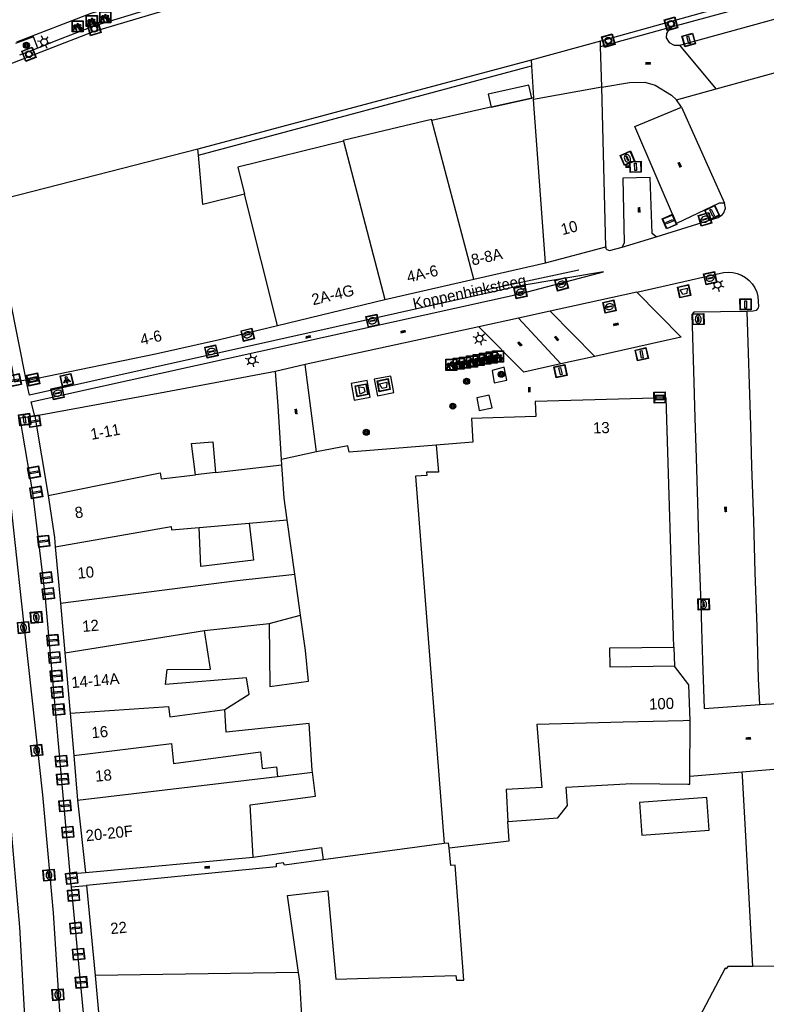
# Model space of a CAD drawing. Header units: metres. Extents: x 93870 to 95789, y 463036 to 464040.
# Tile 93 of 256: x 93909 to 93976, y 463815 to 463903. Entities that reach past the tile are written whole.
import ezdxf
from ezdxf.enums import TextEntityAlignment as Align

# ---------------------------------------------------------------- set-up
doc = ezdxf.new("R2010")
doc.units = ezdxf.units.M
doc.header["$LTSCALE"] = 25.4
for name, color, linetype in [('B_BEBOUWINGSGRENS_0', 1, 'Continuous'), ('B_LUIFEL_1', 200, 'Continuous'), ('B_TUSSENMUUR_0', 7, 'Continuous'), ('G_GRENS_ALGEMEEN_0', 7, 'Continuous'), ('Q_AFVAL_APART_PLAATS_0', 7, 'Continuous'), ('Q_AFVALBAK_0', 7, 'Continuous'), ('Q_BOOM_0', 3, 'Continuous'), ('Q_BRANDKRAAN_0', 5, 'Continuous'), ('Q_FIETSENREK_0', 6, 'Continuous'), ('Q_INSPECTIE_OF_RIOOLPUT_0', 253, 'Continuous'), ('Q_KOLK_0', 254, 'Continuous'), ('Q_LICHTMAST_0', 2, 'Continuous'), ('Q_LICHTPUNT_1', 7, 'Continuous'), ('Q_MEERRING_0', 7, 'Continuous'), ('Q_STRAATNAAMBORD_0', 7, 'Continuous'), ('Q_VERKEERSBORDPAAL_0', 40, 'Continuous'), ('Q_WATERLEIDINGPUT_0', 5, 'Continuous'), ('S_GBKN_SYMBOOL_OV_GROOT_0', 7, 'Continuous'), ('T_HEK_0', 57, 'Continuous'), ('T_MUUR_30CM_0', 10, 'Continuous'), ('V_WEGGRENS_0', 7, 'Continuous'), ('W_WATERGRENS_0', 5, 'Continuous'), ('Z_GBKN_HUISNUMMER_0', 252, 'Continuous'), ('Z_STRAATNAAM_0', 252, 'Continuous')]:
    doc.layers.add(name, color=color, linetype=linetype)
doc.layers.add('Q_PAAL_STEEN_0', color=7, linetype='Continuous', true_color=0xa97373)

# ---------------------------------------------------------------- blocks, each defined once
blk = doc.blocks.new('Q_AFVAL_APART_PLAATS')
for points in [[(-0.5, 0.5), (0.5, 0.5), (0.5, -0.5), (-0.5, -0.5)], [(-0.336, 0.197), (0.331, 0.197), (0.19, -0.251), (-0.196, -0.251)]]:
    blk.add_lwpolyline(points, close=True)
blk.add_lwpolyline([(-0.442, 0.464), (0.438, 0.464, -0.414214), (0.459, 0.442), (0.459, -0.437, -0.414214), (0.438, -0.459), (-0.442, -0.459, -0.414214), (-0.463, -0.437), (-0.463, 0.442, -0.414214), (-0.442, 0.464)], format="xyb")
blk = doc.blocks.new('Q_AFVALBAK')
for points in [[(-0.5, 0.5), (0.5, 0.5), (0.5, -0.5), (-0.5, -0.5)], [(-0.336, 0.197), (0.331, 0.197), (0.19, -0.251), (-0.196, -0.251)]]:
    blk.add_lwpolyline(points, close=True)
blk.add_lwpolyline([(-0.442, 0.464), (0.438, 0.464, -0.414214), (0.459, 0.442), (0.459, -0.437, -0.414214), (0.438, -0.459), (-0.442, -0.459, -0.414214), (-0.463, -0.437), (-0.463, 0.442), (-0.463, 0.444), (-0.463, 0.446), (-0.463, 0.448), (-0.462, 0.45), (-0.461, 0.451), (-0.46, 0.453), (-0.459, 0.455), (-0.458, 0.456), (-0.457, 0.457), (-0.456, 0.459), (-0.454, 0.46), (-0.453, 0.461), (-0.451, 0.462), (-0.449, 0.462), (-0.447, 0.463), (-0.446, 0.463), (-0.444, 0.464), (-0.442, 0.464)], format="xyb")
blk = doc.blocks.new('Q_STRAATNAAMBORD')
for points in [[(-0.5, 0.5), (0.5, 0.5), (0.5, -0.5), (-0.5, -0.5)], [(-0.369, 0.22), (0.358, 0.22), (0.358, -0.214), (-0.369, -0.214)]]:
    blk.add_lwpolyline(points, close=True)
for points in [[(-0.442, 0.464), (0.438, 0.464, -0.414214), (0.459, 0.442), (0.459, -0.437, -0.414214), (0.438, -0.459), (-0.442, -0.459, -0.414214), (-0.463, -0.437), (-0.463, 0.442), (-0.463, 0.444), (-0.463, 0.446), (-0.463, 0.448), (-0.462, 0.45), (-0.461, 0.451), (-0.46, 0.453), (-0.459, 0.455), (-0.458, 0.456), (-0.457, 0.457), (-0.456, 0.459), (-0.454, 0.46), (-0.453, 0.461), (-0.451, 0.462), (-0.449, 0.462), (-0.447, 0.463), (-0.446, 0.463), (-0.444, 0.464), (-0.442, 0.464)], [(-0.287, 0.16), (0.281, 0.16, -0.414214), (0.303, 0.139), (0.303, -0.134, -0.414214), (0.281, -0.156), (-0.287, -0.156, -0.414214), (-0.308, -0.134), (-0.308, 0.139), (-0.308, 0.14), (-0.308, 0.142), (-0.307, 0.144), (-0.307, 0.146), (-0.306, 0.148), (-0.305, 0.149), (-0.304, 0.151), (-0.303, 0.152), (-0.302, 0.154), (-0.3, 0.155), (-0.299, 0.156), (-0.297, 0.157), (-0.296, 0.158), (-0.294, 0.159), (-0.292, 0.159), (-0.29, 0.16), (-0.288, 0.16), (-0.287, 0.16)]]:
    blk.add_lwpolyline(points, format="xyb")
blk = doc.blocks.new('Q_LICHTMAST')
for points in [[(-0.26, 0.15), (-0.52, 0.3)], [(0, 0.3), (0, 0.6)], [(0.26, 0.15), (0.52, 0.3)], [(-0.26, -0.15), (-0.52, -0.3)], [(0, -0.3), (0, -0.6)], [(0.26, -0.15), (0.52, -0.3)]]:
    blk.add_lwpolyline(points)
blk.add_circle((0, 0), 0.3)
blk = doc.blocks.new('Q_VERKEERSBORDPAAL')
for points in [[(-0.5, 0.5), (0.5, 0.5), (0.5, -0.5), (-0.5, -0.5)], [(-0.08, 0.333), (0.071, 0.333), (0.071, -0.329), (-0.08, -0.329)]]:
    blk.add_lwpolyline(points, close=True)
blk.add_lwpolyline([(-0.442, 0.464), (0.438, 0.464, -0.414214), (0.459, 0.442), (0.459, -0.437, -0.414214), (0.438, -0.459), (-0.442, -0.459, -0.414214), (-0.463, -0.437), (-0.463, 0.442), (-0.463, 0.444), (-0.463, 0.446), (-0.463, 0.448), (-0.462, 0.45), (-0.461, 0.451), (-0.46, 0.453), (-0.459, 0.455), (-0.458, 0.456), (-0.457, 0.457), (-0.456, 0.459), (-0.454, 0.46), (-0.453, 0.461), (-0.451, 0.462), (-0.449, 0.462), (-0.447, 0.463), (-0.446, 0.463), (-0.444, 0.464), (-0.442, 0.464)], format="xyb")
blk = doc.blocks.new('Q_PAAL_STEEN')
for points in [[(-0.5, 0.5), (0.5, 0.5), (0.5, -0.5), (-0.5, -0.5)], [(-0.08, 0.333), (0.071, 0.333), (0.071, -0.329), (-0.08, -0.329)]]:
    blk.add_lwpolyline(points, close=True)
blk.add_lwpolyline([(-0.442, 0.464), (0.438, 0.464, -0.414214), (0.459, 0.442), (0.459, -0.437, -0.414214), (0.438, -0.459), (-0.442, -0.459, -0.414214), (-0.463, -0.437), (-0.463, 0.442), (-0.463, 0.444), (-0.463, 0.446), (-0.463, 0.448), (-0.462, 0.45), (-0.461, 0.451), (-0.46, 0.453), (-0.459, 0.455), (-0.458, 0.456), (-0.457, 0.457), (-0.456, 0.459), (-0.454, 0.46), (-0.453, 0.461), (-0.451, 0.462), (-0.449, 0.462), (-0.447, 0.463), (-0.446, 0.463), (-0.444, 0.464), (-0.442, 0.464)], format="xyb")
blk = doc.blocks.new('Q_INSPECTIE_OF_RIOOLPUT')
blk.add_lwpolyline([(-0.5, 0.5), (0.5, 0.5), (0.5, -0.5), (-0.5, -0.5)], close=True)
for points in [[(-0.442, 0.464), (0.438, 0.464, -0.414214), (0.459, 0.442), (0.459, -0.437, -0.414214), (0.438, -0.459), (-0.442, -0.459, -0.414214), (-0.463, -0.437), (-0.463, 0.442), (-0.463, 0.444), (-0.463, 0.446), (-0.463, 0.448), (-0.462, 0.45), (-0.461, 0.451), (-0.46, 0.453), (-0.459, 0.455), (-0.458, 0.456), (-0.457, 0.457), (-0.456, 0.459), (-0.454, 0.46), (-0.453, 0.461), (-0.451, 0.462), (-0.449, 0.462), (-0.447, 0.463), (-0.446, 0.463), (-0.444, 0.464), (-0.442, 0.464)], [(-0.345, 0.105, 0.380426), (-0.276, -0.18)], [(-0.008, 0.266, 0.240218), (-0.345, 0.105)], [(-0.194, 0.045, 0.853344), (-0.194, -0.032)], [(0.331, 0.111, 0.240191), (-0.008, 0.266)], [(0.185, -0.032, 0.849746), (0.185, 0.045)], [(0.267, -0.176, 0.380426), (0.331, 0.111)], [(-0.276, -0.18, 0.148452), (0.012, -0.257)], [(0.012, -0.257, 0.131742), (0.267, -0.176)]]:
    blk.add_lwpolyline(points, format="xyb")
for points in [[(-0.194, 0.045), (0.185, 0.045)], [(0.185, -0.032), (-0.194, -0.032)]]:
    blk.add_lwpolyline(points)
blk = doc.blocks.new('Q_KOLK')
blk.add_lwpolyline([(-0.5, 0.5), (0.5, 0.5), (0.5, -0.5), (-0.5, -0.5)], close=True)
for points in [[(-0.442, 0.464), (0.438, 0.464, -0.414214), (0.459, 0.442), (0.459, -0.437, -0.414214), (0.438, -0.459), (-0.442, -0.459, -0.414214), (-0.463, -0.437), (-0.463, 0.442, -0.414214), (-0.442, 0.464)], [(-0.345, 0.105, 0.380426), (-0.276, -0.18)], [(-0.008, 0.266, 0.240218), (-0.345, 0.105)], [(-0.194, 0.045, 0.853344), (-0.194, -0.032)], [(0.331, 0.111, 0.240191), (-0.008, 0.266)], [(0.185, -0.032, 0.849746), (0.185, 0.045)], [(0.267, -0.176, 0.380426), (0.331, 0.111)], [(-0.276, -0.18, 0.148452), (0.012, -0.257)], [(0.012, -0.257, 0.131742), (0.267, -0.176)]]:
    blk.add_lwpolyline(points, format="xyb")
for points in [[(-0.194, 0.045), (0.185, 0.045)], [(0.185, -0.032), (-0.194, -0.032)]]:
    blk.add_lwpolyline(points)
blk = doc.blocks.new('Q_WATERLEIDINGPUT')
blk.add_lwpolyline([(-0.5, 0.5), (0.5, 0.5), (0.5, -0.5), (-0.5, -0.5)], close=True)
for points in [[(-0.442, 0.464), (0.438, 0.464, -0.414214), (0.459, 0.442), (0.459, -0.437, -0.414214), (0.438, -0.459), (-0.442, -0.459, -0.414214), (-0.463, -0.437), (-0.463, 0.442), (-0.463, 0.444), (-0.463, 0.446), (-0.463, 0.448), (-0.462, 0.45), (-0.461, 0.451), (-0.46, 0.453), (-0.459, 0.455), (-0.458, 0.456), (-0.457, 0.457), (-0.456, 0.459), (-0.454, 0.46), (-0.453, 0.461), (-0.451, 0.462), (-0.449, 0.462), (-0.447, 0.463), (-0.446, 0.463), (-0.444, 0.464), (-0.442, 0.464)], [(-0.345, 0.105, 0.380426), (-0.276, -0.18)], [(-0.008, 0.266, 0.240218), (-0.345, 0.105)], [(-0.194, 0.045, 0.853344), (-0.194, -0.032)], [(0.331, 0.111, 0.240191), (-0.008, 0.266)], [(0.185, -0.032, 0.849746), (0.185, 0.045)], [(0.267, -0.176, 0.380426), (0.331, 0.111)], [(-0.276, -0.18, 0.148452), (0.012, -0.257)], [(0.012, -0.257, 0.131742), (0.267, -0.176)]]:
    blk.add_lwpolyline(points, format="xyb")
for points in [[(-0.194, 0.045), (0.185, 0.045)], [(0.185, -0.032), (-0.194, -0.032)]]:
    blk.add_lwpolyline(points)
blk = doc.blocks.new('Q_BRANDKRAAN')
blk.add_lwpolyline([(-0.5, 0.5), (0.5, 0.5), (0.5, -0.5), (-0.5, -0.5)], close=True)
for points in [[(-0.442, 0.464), (0.438, 0.464, -0.414214), (0.459, 0.442), (0.459, -0.437, -0.414214), (0.438, -0.459), (-0.442, -0.459, -0.414214), (-0.463, -0.437), (-0.463, 0.442), (-0.463, 0.444), (-0.463, 0.446), (-0.463, 0.448), (-0.462, 0.45), (-0.461, 0.451), (-0.46, 0.453), (-0.459, 0.455), (-0.458, 0.456), (-0.457, 0.457), (-0.456, 0.459), (-0.454, 0.46), (-0.453, 0.461), (-0.451, 0.462), (-0.449, 0.462), (-0.447, 0.463), (-0.446, 0.463), (-0.444, 0.464), (-0.442, 0.464)], [(-0.345, 0.105, 0.380426), (-0.276, -0.18)], [(-0.008, 0.266, 0.240218), (-0.345, 0.105)], [(-0.194, 0.045, 0.853344), (-0.194, -0.032)], [(0.331, 0.111, 0.240191), (-0.008, 0.266)], [(0.185, -0.032, 0.849746), (0.185, 0.045)], [(0.267, -0.176, 0.380426), (0.331, 0.111)], [(-0.276, -0.18, 0.148452), (0.012, -0.257)], [(0.012, -0.257, 0.131742), (0.267, -0.176)]]:
    blk.add_lwpolyline(points, format="xyb")
for points in [[(-0.194, 0.045), (0.185, 0.045)], [(0.185, -0.032), (-0.194, -0.032)]]:
    blk.add_lwpolyline(points)
blk = doc.blocks.new('Q_FIETSENREK')
for points in [[(-0.5, 0.5), (0.5, 0.5), (0.5, -0.5), (-0.5, -0.5)], [(-0.063, 0.145), (0.184, 0.054), (0.037, -0.093)]]:
    blk.add_lwpolyline(points, close=True)
for points in [[(-0.442, 0.464), (0.438, 0.464, -0.414214), (0.459, 0.442), (0.459, -0.437, -0.414214), (0.438, -0.459), (-0.442, -0.459, -0.414214), (-0.463, -0.437), (-0.463, 0.442), (-0.463, 0.444), (-0.463, 0.446), (-0.463, 0.448), (-0.462, 0.45), (-0.461, 0.451), (-0.46, 0.453), (-0.459, 0.455), (-0.458, 0.456), (-0.457, 0.457), (-0.456, 0.459), (-0.454, 0.46), (-0.453, 0.461), (-0.451, 0.462), (-0.449, 0.462), (-0.447, 0.463), (-0.446, 0.463), (-0.444, 0.464), (-0.442, 0.464)], [(-0.181, 0.106, 0.847256), (-0.324, -0.144)], [(-0.193, 0.075, 0.842492), (-0.305, -0.118)], [(-0.171, 0.065, 0.053288), (-0.193, 0.075)], [(-0.185, -0.134, 0.502492), (-0.147, 0.044)], [(-0.149, 0.089, 0.06236), (-0.181, 0.106)], [(-0.165, -0.161, 0.494489), (-0.125, 0.068)], [(-0.324, -0.144, 0.089606), (-0.421, -0.348)], [(-0.296, -0.162, 0.110942), (-0.375, -0.348)], [(-0.294, -0.105, 0.006942), (-0.305, -0.118)], [(-0.296, -0.162, 0.02458), (-0.283, -0.168)], [(-0.212, -0.105, 0.381614), (-0.294, -0.105)], [(-0.283, -0.168, 0.148109), (-0.198, -0.173)], [(-0.223, -0.136, 0.533998), (-0.276, -0.136)], [(-0.276, -0.136, 0.009682), (-0.271, -0.138)], [(-0.271, -0.138, 0.120201), (-0.218, -0.144)], [(-0.218, -0.144, 0.003554), (-0.223, -0.136)], [(-0.185, -0.134, 0.017985), (-0.212, -0.105)], [(-0.122, -0.348, 0.075837), (-0.198, -0.173)], [(-0.075, -0.348, 0.094234), (-0.165, -0.161)], [(0.095, -0.16, 0.385208), (0.186, -0.333)], [(0.209, -0.054, 0.224648), (0.108, -0.128)], [(0.126, -0.171, 0.376993), (0.197, -0.303)], [(0.212, -0.086, 0.20829), (0.139, -0.139)], [(0.186, -0.333, 1), (0.287, -0.06)], [(0.197, -0.303, 1), (0.276, -0.09)], [(0.287, -0.06, 0.086253), (0.238, -0.051)], [(0.276, -0.09, 0.079305), (0.241, -0.083)]]:
    blk.add_lwpolyline(points, format="xyb")
for points in [[(-0.171, 0.065), (-0.263, -0.038), (-0.239, -0.059), (-0.147, 0.044)], [(0.081, 0.221), (-0.003, 0.252), (-0.149, 0.089)], [(-0.125, 0.068), (-0.086, 0.111), (0.018, -0.131), (0.095, -0.16)], [(0.238, -0.051), (0.229, 0.053), (0.261, 0.093), (0.302, 0.078), (0.314, 0.11), (0.192, 0.155), (0.18, 0.123), (0.231, 0.104), (0.207, 0.076), (-0.04, 0.167), (0, 0.216), (0.07, 0.191), (0.081, 0.221)], [(0.209, -0.054), (0.199, 0.029), (0.057, -0.108)], [(-0.421, -0.348), (-0.375, -0.348)], [(-0.122, -0.348), (-0.075, -0.348)], [(0.057, -0.108), (0.108, -0.128)], [(0.126, -0.171), (0.253, -0.218), (0.241, -0.083)], [(0.139, -0.139), (0.222, -0.17), (0.212, -0.086)]]:
    blk.add_lwpolyline(points)
blk = doc.blocks.new('Q_MEERRING')
blk.add_lwpolyline([(-0.5, 0.5), (0.5, 0.5), (0.5, -0.5), (-0.5, -0.5)], close=True)
blk.add_lwpolyline([(-0.442, 0.464), (0.438, 0.464, -0.414214), (0.459, 0.442), (0.459, -0.437, -0.414214), (0.438, -0.459), (-0.442, -0.459, -0.414214), (-0.463, -0.437), (-0.463, 0.442), (-0.463, 0.444), (-0.463, 0.446), (-0.463, 0.448), (-0.462, 0.45), (-0.461, 0.451), (-0.46, 0.453), (-0.459, 0.455), (-0.458, 0.456), (-0.457, 0.457), (-0.456, 0.459), (-0.454, 0.46), (-0.453, 0.461), (-0.451, 0.462), (-0.449, 0.462), (-0.447, 0.463), (-0.446, 0.463), (-0.444, 0.464), (-0.442, 0.464)], format="xyb")
for radius in [0.3, 0.3, 0.25, 0.25]:
    blk.add_circle((0, 0), radius)
blk = doc.blocks.new('Q_LICHTPUNT')
for points in [[(-0.5, 0.5), (0.5, 0.5), (0.5, -0.5), (-0.5, -0.5)], [(-0.463, 0.464), (0.459, 0.464), (0.459, -0.459), (-0.463, -0.459)], [(-0.123, 0.08), (-0.077, 0.051), (-0.255, -0.233), (-0.301, -0.204)], [(-0.033, 0.032), (0.021, 0.032), (0.021, -0.303), (-0.033, -0.303)], [(0.075, 0.051), (0.121, 0.079), (0.293, -0.209), (0.247, -0.236)]]:
    blk.add_lwpolyline(points, close=True)
blk.add_circle((-0.002, 0.21), 0.103)
blk = doc.blocks.new('Q_BOOM')
for radius in [0.27, 0.18, 0.09]:
    blk.add_circle((0, 0), radius)
blk = doc.blocks.new('S_GBKN_SYMBOOL_OV_GROOT')
for points in [[(-0.21875, 0.0625), (0.21875, 0.0625)], [(-0.21875, 0), (0.21875, 0)], [(-0.1875, 0.0625), (-0.1875, 0)], [(-0.125, 0.09375), (-0.125, 0.0625)], [(-0.125, 0), (-0.125, -0.0625)], [(-0.0625, 0.0625), (-0.0625, 0)], [(0, 0.09375), (0, 0.0625)], [(0, 0), (0, -0.0625)], [(0.0625, 0.0625), (0.0625, 0)], [(0.125, 0.09375), (0.125, 0.0625)], [(0.125, 0), (0.125, -0.0625)], [(0.1875, 0.0625), (0.1875, 0)], [(-0.21875, -0.0625), (0.21875, -0.0625)], [(-0.1875, -0.0625), (-0.1875, -0.09375)], [(-0.0625, -0.0625), (-0.0625, -0.09375)], [(0.0625, -0.0625), (0.0625, -0.09375)], [(0.1875, -0.0625), (0.1875, -0.09375)]]:
    blk.add_lwpolyline(points)

msp = doc.modelspace()

# ---------------------------------------------------------------- linework, layer by layer
at = {"layer": 'B_BEBOUWINGSGRENS_0'}
for p, q in [((93960.745, 463901.339), (93954.539, 463899.649)), ((93960.758, 463900.87), (93960.745, 463901.339)), ((93960.861, 463897.208), (93960.758, 463900.87)), ((93954.539, 463899.649), (93954.572, 463899.142)), ((93954.572, 463899.142), (93954.739, 463896.273)), ((93961.208, 463882.914), (93960.861, 463897.208)), ((93954.739, 463896.273), (93950.958, 463895.425)), ((93924.753, 463891.121), (93924.703, 463891.683)), ((93955.821, 463881.502), (93961.208, 463882.914)), ((93949.393, 463880.037), (93955.821, 463881.502)), ((93941.425, 463878.211), (93949.393, 463880.037)), ((93931.836, 463875.885), (93941.425, 463878.211)), ((93909.31, 463871.006), (93909.32, 463870.958)), ((93967.312, 463847.086), (93966.609, 463869.394)), ((93910.109, 463867.757), (93911.305, 463860.671)), ((93932.227, 463863.394), (93932.195, 463863.877)), ((93926.269, 463862.714), (93924.502, 463862.513)), ((93933.373, 463853.611), (93932.691, 463858.486)), ((93924.824, 463857.795), (93929.296, 463858.188)), ((93911.942, 463856.053), (93912.415, 463851.016)), ((93933.884, 463849.956), (93933.373, 463853.611)), ((93912.415, 463851.016), (93912.793, 463846.571)), ((93925.285, 463848.576), (93931.08, 463849.2)), ((93912.793, 463846.571), (93913.269, 463841.174)), ((93913.269, 463841.174), (93913.588, 463837.368)), ((93927.248, 463839.457), (93927.13, 463841.49)), ((93968.752, 463835.527), (93968.762, 463840.493)), ((93913.588, 463837.368), (93913.937, 463833.376)), ((93935.24, 463833.75), (93934.956, 463835.872)), ((93913.937, 463833.376), (93914.645, 463826.915)), ((93946.76, 463829.49), (93935.907, 463828.033)), ((93914.645, 463826.915), (93929.65, 463828.279)), ((93914.74, 463825.75), (93915.501, 463817.686)), ((93915.501, 463817.686), (93916.194, 463810.35))]:
    msp.add_line(p, q, dxfattribs=at)
for points in [[(93950.958, 463895.425), (93950.789, 463895.387), (93945.64, 463894.243)], [(93945.64, 463894.243), (93945.606, 463894.319), (93937.724, 463892.459), (93937.744, 463892.378)], [(93937.744, 463892.378), (93928.28, 463890.051), (93928.885, 463887.641)], [(93924.703, 463891.683), (93907.613, 463887.278), (93907.888, 463885.851)], [(93928.885, 463887.641), (93925.151, 463886.703), (93924.753, 463891.121)], [(93907.514, 463879.957), (93907.829, 463878.386), (93909.31, 463871.006)], [(93909.32, 463870.958), (93920.904, 463873.348), (93926.641, 463874.625), (93931.836, 463875.885)], [(93931.667, 463871.755), (93921.819, 463869.897), (93910.109, 463867.757)], [(93932.195, 463863.877), (93931.886, 463868.687), (93931.667, 463871.755)], [(93966.609, 463869.394), (93954.891, 463869.065), (93954.943, 463867.737), (93949.208, 463867.563), (93949.327, 463865.443), (93946.049, 463865.172)], [(93924.502, 463862.513), (93924.138, 463865.31), (93926.052, 463865.452), (93926.269, 463862.714)], [(93946.049, 463865.172), (93946.23, 463862.76), (93945.16, 463862.75), (93945.21, 463862.45), (93944.19, 463862.39), (93946.76, 463829.49)], [(93932.691, 463858.486), (93932.42, 463860.42), (93932.227, 463863.394)], [(93911.305, 463860.671), (93911.86, 463856.9), (93911.942, 463856.053)], [(93929.296, 463858.188), (93929.696, 463854.868), (93924.972, 463854.299), (93924.824, 463857.795)], [(93931.08, 463849.2), (93931.16, 463843.57), (93934.61, 463844.03), (93934.33, 463846.77), (93933.884, 463849.956)], [(93927.13, 463841.49), (93929.29, 463842.88), (93929.06, 463844.32), (93921.8, 463843.74), (93921.94, 463845.08), (93925.84, 463845.11), (93925.285, 463848.576)], [(93967.367, 463845.365), (93961.621, 463845.275), (93961.595, 463847.011), (93967.312, 463847.086)], [(93968.762, 463840.493), (93968.663, 463843.699), (93967.367, 463845.365)], [(93934.956, 463835.872), (93934.93, 463836.07), (93934.67, 463840.229), (93927.248, 463839.457)], [(93952.445, 463831.459), (93956.92, 463831.786), (93957.792, 463832.897), (93957.673, 463834.531), (93963.54, 463834.87), (93968.55, 463834.81), (93968.744, 463834.808), (93968.752, 463835.527)], [(93929.65, 463828.279), (93929.38, 463832.97), (93935.24, 463833.75)], [(93947.19, 463829.11), (93952.57, 463829.75), (93952.445, 463831.459)], [(93933.712, 463817.936), (93932.74, 463824.83), (93936.33, 463825.26), (93937.05, 463817.35), (93947.79, 463817.69), (93947.85, 463817.25), (93948.52, 463817.25), (93947.73, 463827.56), (93947.34, 463827.54), (93947.19, 463829.11)], [(93935.907, 463828.033), (93932.46, 463827.57), (93932.36, 463827.77), (93931.7, 463827.67), (93931.7, 463827.41), (93914.74, 463825.75)], [(93939.08, 463809.53), (93939.12, 463813.26), (93937.7, 463813.29), (93934.05, 463813.53), (93933.82, 463817.17), (93933.712, 463817.936)], [(93974.387, 463818.498), (93972.13, 463818.47), (93972, 463818.28), (93971.91, 463818.34), (93969.03, 463812.9), (93976.77, 463808.84), (93974.89, 463805.27), (93969.084, 463808.325), (93964.506, 463799.692)], [(93991.37, 463817.92), (93978.57, 463818.55), (93974.387, 463818.498)]]:
    msp.add_lwpolyline(points, dxfattribs=at)
at = {"layer": 'B_LUIFEL_1'}
for points in [[(93954.335, 463897.387), (93950.693, 463896.605), (93950.958, 463895.425)], [(93950.958, 463895.425), (93954.59, 463896.24), (93954.335, 463897.387)]]:
    msp.add_lwpolyline(points, dxfattribs=at)
at = {"layer": 'B_TUSSENMUUR_0'}
for p, q in [((93960.861, 463897.208), (93954.749, 463896.11)), ((93954.749, 463896.11), (93954.739, 463896.273)), ((93955.821, 463881.502), (93954.749, 463896.11)), ((93949.393, 463880.037), (93945.64, 463894.243)), ((93937.744, 463892.378), (93941.425, 463878.211)), ((93931.836, 463875.885), (93928.885, 463887.641)), ((93926.269, 463862.714), (93932.227, 463863.394)), ((93929.296, 463858.188), (93932.691, 463858.486)), ((93931.08, 463849.2), (93933.884, 463849.956)), ((93912.793, 463846.571), (93925.285, 463848.576)), ((93931.833, 463835.501), (93934.956, 463835.872)), ((93913.937, 463833.376), (93931.833, 463835.501)), ((93933.712, 463817.936), (93915.501, 463817.686))]:
    msp.add_line(p, q, dxfattribs=at)
for points in [[(93911.305, 463860.671), (93921.337, 463862.69), (93921.421, 463862.161), (93924.502, 463862.513)], [(93911.942, 463856.053), (93922.302, 463857.876), (93922.343, 463857.577), (93924.824, 463857.795)], [(93912.415, 463851.016), (93928.234, 463853.041), (93933.373, 463853.611)], [(93913.269, 463841.174), (93922.066, 463841.774), (93922.197, 463840.83), (93927.13, 463841.49)], [(93968.762, 463840.493), (93968.537, 463840.502), (93968.137, 463840.491), (93962.772, 463840.349), (93955.054, 463840.144), (93955.493, 463834.519), (93952.299, 463834.34), (93952.445, 463831.459)], [(93913.588, 463837.368), (93922.329, 463838.454), (93922.508, 463836.66), (93930.298, 463837.691), (93930.457, 463836.202), (93931.74, 463836.372), (93931.833, 463835.501)], [(93947.19, 463829.11), (93947.132, 463829.54), (93946.76, 463829.49)]]:
    msp.add_lwpolyline(points, dxfattribs=at)
at = {"layer": 'G_GRENS_ALGEMEEN_0'}
for p, q in [((93967.217, 463902.64), (93985.853, 463907.747)), ((93910.365, 463900.704), (93908.739, 463900.091)), ((93924.753, 463891.121), (93954.572, 463899.142)), ((93974.387, 463818.498), (93973.728, 463830.735))]:
    msp.add_line(p, q, dxfattribs=at)
for points in [[(93920.497, 463904.222), (93915.392, 463902.689), (93911.999, 463901.381), (93910.365, 463900.704)], [(93910.365, 463900.704), (93909.998, 463901.742), (93908.371, 463901.128)], [(93973.728, 463830.735), (93973.469, 463835.532), (93973.437, 463835.917)], [(93964.236, 463833.167), (93964.457, 463830.239), (93970.482, 463830.693), (93970.261, 463833.621), (93964.236, 463833.167)]]:
    msp.add_lwpolyline(points, dxfattribs=at)
at = {"layer": 'T_HEK_0'}
for p, q in [((93908.96, 463870.946), (93909.31, 463871.006)), ((93908.769, 463867.583), (93908.981, 463866.341)), ((93913.25, 463826.77), (93914.645, 463826.915)), ((93913.4, 463825.62), (93914.74, 463825.75)), ((93914.7, 463811.858), (93913.4, 463825.62))]:
    msp.add_line(p, q, dxfattribs=at)
for points in [[(93906.55, 463879.76), (93908.303, 463870.833), (93908.96, 463870.946)], [(93908.981, 463866.341), (93909.91, 463860.9), (93911, 463851.8), (93913.25, 463826.77)]]:
    msp.add_lwpolyline(points, dxfattribs=at)
at = {"layer": 'T_MUUR_30CM_0'}
for p, q in [((93935.331, 463864.576), (93932.195, 463863.877)), ((93967.312, 463847.086), (93967.367, 463845.365)), ((93968.752, 463835.527), (93973.437, 463835.917)), ((93929.65, 463828.279), (93935.76, 463829.13))]:
    msp.add_line(p, q, dxfattribs=at)
for points in [[(93946.049, 463865.172), (93938.257, 463864.529), (93938.122, 463865.092), (93935.331, 463864.576)], [(93973.437, 463835.917), (93978.739, 463836.359), (93983.928, 463836.605)]]:
    msp.add_lwpolyline(points, dxfattribs=at)
at = {"layer": 'V_WEGGRENS_0'}
for p, q in [((93967.86, 463900.98), (93986.27, 463906.088)), ((93971.1, 463897.07), (93994.33, 463903.53)), ((93960.758, 463900.87), (93967.217, 463902.64)), ((93971.1, 463897.07), (93967.86, 463900.98)), ((93967.54, 463896.079), (93971.1, 463897.07)), ((93967.983, 463895.429), (93967.54, 463896.079)), ((93967.983, 463895.429), (93971.859, 463886.836)), ((93962.685, 463882.895), (93965.74, 463883.83)), ((93964.006, 463878.86), (93971.749, 463880.612)), ((93964.006, 463878.86), (93956.249, 463877.161)), ((93909.792, 463869.045), (93953.638, 463878.737)), ((93956.249, 463877.161), (93953.398, 463876.536)), ((93960.233, 463873.116), (93956.249, 463877.161)), ((93953.398, 463876.536), (93949.862, 463875.762)), ((93957.189, 463872.439), (93953.398, 463876.536)), ((93949.862, 463875.762), (93934.307, 463872.387)), ((93966.464, 463874.502), (93960.233, 463873.116)), ((93960.233, 463873.116), (93957.189, 463872.439)), ((93934.307, 463872.387), (93931.667, 463871.755)), ((93935.331, 463864.576), (93934.307, 463872.387)), ((93910.109, 463867.757), (93909.792, 463869.045)), ((93907.702, 463862.241), (93908.858, 463851.503)), ((93908.858, 463851.503), (93910.792, 463833.841)), ((93910.792, 463833.841), (93911.742, 463823.299)), ((93935.76, 463829.13), (93935.907, 463828.033)), ((93913.4, 463825.62), (93913.25, 463826.77)), ((93911.742, 463823.299), (93912.589, 463810))]:
    msp.add_line(p, q, dxfattribs=at)
for points in [[(93908.489, 463901.283), (93915.138, 463903.859), (93920.327, 463905.398)], [(93967.217, 463902.64), (93966.856, 463902.374), (93966.655, 463902.038), (93966.611, 463901.653), (93966.899, 463901.23), (93967.351, 463900.987), (93967.86, 463900.98)], [(93960.861, 463897.208), (93963.35, 463897.63), (93964.71, 463897.67), (93965.64, 463897.4), (93967.09, 463896.5), (93967.54, 463896.079)], [(93971.859, 463886.836), (93971.366, 463886.836), (93967.542, 463885.019), (93963.822, 463893.706), (93967.983, 463895.429)], [(93965.74, 463883.83), (93965.36, 463884.114), (93965.192, 463889.144), (93962.749, 463889.087), (93962.86, 463883.275), (93962.685, 463882.895)], [(93971.65, 463885.79), (93971.786, 463885.969), (93971.922, 463886.394), (93971.859, 463886.836)], [(93965.74, 463883.83), (93971.28, 463885.544), (93971.65, 463885.79)], [(93961.208, 463882.914), (93961.223, 463882.786), (93961.305, 463882.687), (93961.537, 463882.584), (93962.685, 463882.895)], [(93953.638, 463878.737), (93961.008, 463880.691), (93953.569, 463879.445), (93909.641, 463869.656)], [(93971.749, 463880.612), (93972.163, 463880.654), (93972.578, 463880.631), (93972.985, 463880.543), (93973.373, 463880.393), (93973.733, 463880.183), (93974.055, 463879.92), (93974.332, 463879.61), (93974.557, 463879.26), (93974.725, 463878.879), (93974.831, 463878.477), (93974.893, 463877.587), (93974.855, 463877.451), (93974.673, 463877.237), (93974.405, 463877.155), (93973.873, 463877.147)], [(93964.006, 463878.86), (93967.968, 463874.837), (93966.464, 463874.502)], [(93973.873, 463877.147), (93969.09, 463877.08), (93968.91, 463876.87), (93969.073, 463871.811), (93969.199, 463867.605), (93969.302, 463864.015), (93969.428, 463860.026), (93969.56, 463855.707), (93969.719, 463850.913), (93969.786, 463848.739), (93969.87, 463845.883), (93969.986, 463842.438), (93970.022, 463841.6), (93975.001, 463841.934)], [(93975.001, 463841.934), (93974.896, 463844.256), (93974.764, 463848.893), (93974.599, 463853.753), (93974.472, 463858.403), (93974.299, 463863.265), (93974.188, 463866.936), (93973.873, 463877.147)], [(93957.189, 463872.439), (93953.873, 463871.701), (93949.862, 463875.762)], [(93951.057, 463871.856), (93951.217, 463870.748), (93952.355, 463870.979), (93952.11, 463872.138), (93951.057, 463871.856)], [(93909.641, 463869.656), (93909.479, 463870.313), (93909.32, 463870.958)], [(93938.693, 463869.198), (93940.137, 463869.471), (93939.858, 463870.945), (93938.416, 463870.673), (93938.693, 463869.198)], [(93940.776, 463869.591), (93942.25, 463869.869), (93941.974, 463871.344), (93940.498, 463871.064), (93940.776, 463869.591)], [(93951.042, 463868.508), (93950.785, 463869.656), (93949.676, 463869.392)], [(93949.676, 463869.392), (93949.894, 463868.277), (93951.042, 463868.508)], [(93910.109, 463867.757), (93909.647, 463867.697), (93908.769, 463867.583)], [(93904.61, 463861.908), (93907.872, 463831.973), (93908.735, 463822.009), (93910.082, 463797.962)], [(93975.001, 463841.934), (93979.707, 463842.212), (93983.05, 463842.416), (93983.082, 463842.418), (93983.115, 463842.417), (93983.148, 463842.414), (93983.18, 463842.409), (93983.212, 463842.401), (93983.243, 463842.391), (93983.274, 463842.378), (93983.303, 463842.363), (93983.331, 463842.346), (93983.357, 463842.327), (93983.384, 463842.304), (93983.408, 463842.279), (93983.431, 463842.253), (93983.451, 463842.225), (93983.469, 463842.195), (93983.484, 463842.164), (93983.497, 463842.131), (93983.508, 463842.098), (93983.515, 463842.064), (93983.52, 463842.03), (93983.566, 463841.457)]]:
    msp.add_lwpolyline(points, dxfattribs=at)
at = {"layer": 'W_WATERGRENS_0'}
msp.add_line((93954.539, 463899.649), (93924.703, 463891.683), dxfattribs=at)
for points in [[(93903.594, 463898.065), (93907.059, 463898.987), (93915.356, 463902.207), (93951.354, 463912.907), (94038.852, 463935.758), (94071.07, 463945.203), (94079.826, 463947.195)], [(94080.438, 463934.21), (94064.757, 463929.97), (94062.936, 463929.451), (94027.466, 463919.621), (93972.758, 463904.687), (93960.745, 463901.339)]]:
    msp.add_lwpolyline(points, dxfattribs=at)
at = {"layer": 'Z_STRAATNAAM_0'}
msp.add_line((93949.035, 463878.768), (93958.812, 463880.867), dxfattribs=at)

# ---------------------------------------------------------------- block references
at = {"layer": 'Q_AFVAL_APART_PLAATS_0'}
for p, rotation in [((93941.341, 463870.537), 10.74148125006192), ((93939.356, 463870.087), 100.7181942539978)]:
    msp.add_blockref('Q_AFVAL_APART_PLAATS', p, dxfattribs=dict(at, rotation=rotation))
at = {"layer": 'Q_AFVALBAK_0', "rotation": 12.74956340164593}
msp.add_blockref('Q_AFVALBAK', (93968.238, 463878.946), dxfattribs=at)
at = {"layer": 'Q_BOOM_0'}
for p, rotation in [((93909.351, 463900.971), 20.67558799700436), ((93951.861, 463871.509), 101.935987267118), ((93948.759, 463870.884), 101.0626710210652), ((93947.524, 463868.656), 93.21275958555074), ((93939.782, 463866.316), 4.717389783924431)]:
    msp.add_blockref('Q_BOOM', p, dxfattribs=dict(at, rotation=rotation))
at = {"layer": 'Q_BRANDKRAAN_0'}
for p, rotation in [((93961.546, 463877.57), 12.35428585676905), ((93910.242, 463849.745), 95.1366336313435)]:
    msp.add_blockref('Q_BRANDKRAAN', p, dxfattribs=dict(at, rotation=rotation))
at = {"layer": 'Q_FIETSENREK_0'}
for p in [(93915.207, 463903.145), (93916.418, 463903.489), (93913.938, 463902.665), (93951, 463873.019), (93951.573, 463873.106), (93947.389, 463872.363), (93948.044, 463872.46), (93948.617, 463872.553), (93949.245, 463872.657), (93949.838, 463872.791), (93950.416, 463872.905)]:
    msp.add_blockref('Q_FIETSENREK', p, dxfattribs=at)
at = {"layer": 'Q_INSPECTIE_OF_RIOOLPUT_0'}
for p, rotation in [((93963.156, 463890.852), 113.1818720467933), ((93957.263, 463879.573), 14.84912770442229)]:
    msp.add_blockref('Q_INSPECTIE_OF_RIOOLPUT', p, dxfattribs=dict(at, rotation=rotation))
at = {"layer": 'Q_KOLK_0'}
for p, rotation in [((93970.099, 463885.388), 17.19135008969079), ((93970.57, 463880.117), 12.74956340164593), ((93953.586, 463878.862), 12.46459186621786), ((93940.344, 463876.299), 12.56263863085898), ((93969.498, 463876.445), 91.84542050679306), ((93925.917, 463873.549), 12.56263863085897), ((93912.152, 463869.815), 12.46459186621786), ((93969.981, 463850.916), 91.76522656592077), ((93909.094, 463848.834), 96.24902682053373), ((93910.274, 463837.836), 96.24902682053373), ((93911.377, 463826.66), 95.14934191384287), ((93912.175, 463815.953), 93.64418887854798)]:
    msp.add_blockref('Q_KOLK', p, dxfattribs=dict(at, rotation=rotation))
at = {"layer": 'Q_LICHTMAST_0'}
for p, rotation in [((93910.941, 463901.263), 22.50523865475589), ((93971.227, 463879.516), 12.74956340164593), ((93949.92, 463874.702), 134.6451000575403), ((93929.546, 463872.753), 12.46459186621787)]:
    msp.add_blockref('Q_LICHTMAST', p, dxfattribs=dict(at, rotation=rotation))
at = {"layer": 'Q_LICHTPUNT_1', "rotation": 12.56263863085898}
msp.add_blockref('Q_LICHTPUNT', (93912.961, 463870.999), dxfattribs=at)
at = {"layer": 'Q_MEERRING_0'}
for p, rotation in [((93967.057, 463902.889), 15.57305146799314), ((93915.433, 463902.443), 16.55398846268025), ((93961.449, 463901.383), 15.57305146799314), ((93909.58, 463900.168), 21.21083853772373)]:
    msp.add_blockref('Q_MEERRING', p, dxfattribs=dict(at, rotation=rotation))
at = {"layer": 'Q_PAAL_STEEN_0'}
for p, rotation in [((93908.315, 463870.982), 101.1098402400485), ((93909.195, 463867.458), 7.397927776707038), ((93910.027, 463862.733), 99.68928568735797), ((93910.234, 463860.939), 99.68928568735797), ((93910.896, 463856.565), 96.83035936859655), ((93911.144, 463853.295), 96.83035936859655), ((93911.324, 463851.874), 96.83035936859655), ((93911.715, 463847.699), 95.1366336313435), ((93911.867, 463846.154), 95.1366336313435), ((93912.029, 463844.499), 95.1366336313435), ((93912.114, 463843.038), 95.1366336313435), ((93912.241, 463841.502), 95.1366336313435), ((93912.483, 463836.875), 95.1366336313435), ((93912.604, 463835.252), 95.1366336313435), ((93912.813, 463832.878), 95.1366336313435), ((93913.067, 463830.521), 95.1366336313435), ((93913.41, 463826.387), 97.43140797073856), ((93913.569, 463824.857), 95.39631912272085), ((93913.783, 463821.926), 95.39631912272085), ((93914.025, 463819.584), 95.39631912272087), ((93914.269, 463817.064), 95.39631912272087)]:
    msp.add_blockref('Q_PAAL_STEEN', p, dxfattribs=dict(at, rotation=rotation))
at = {"layer": 'Q_STRAATNAAMBORD_0'}
for p, rotation in [((93909.953, 463871.038), 11.65763597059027), ((93966.047, 463869.428), 1.608240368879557)]:
    msp.add_blockref('Q_STRAATNAAMBORD', p, dxfattribs=dict(at, rotation=rotation))
at = {"layer": 'Q_VERKEERSBORDPAAL_0'}
for p, rotation in [((93968.646, 463901.444), 15.50709499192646), ((93963.884, 463890.088), 1.336580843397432), ((93966.926, 463885.178), 113.1818720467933), ((93970.734, 463885.974), 25.41505263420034), ((93973.737, 463877.764), 0.8025436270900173), ((93964.437, 463873.301), 12.54049059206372), ((93957.167, 463871.789), 12.54710138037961), ((93910.074, 463867.309), 99.580290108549)]:
    msp.add_blockref('Q_VERKEERSBORDPAAL', p, dxfattribs=dict(at, rotation=rotation))
at = {"layer": 'Q_WATERLEIDINGPUT_0', "rotation": 13.63330792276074}
msp.add_blockref('Q_WATERLEIDINGPUT', (93929.168, 463875.047), dxfattribs=at)
at = {"layer": 'S_GBKN_SYMBOOL_OV_GROOT_0'}
for p, rotation in [((93965.002, 463899.36), 1.684684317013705), ((93963.194, 463890.127), 1.336580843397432), ((93967.841, 463890.265), 114.2784608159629), ((93964.212, 463886.242), 91.91294514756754), ((93962.119, 463875.988), 12.54049059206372), ((93943.073, 463875.336), 12.24183339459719), ((93934.582, 463874.868), 12.46459186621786), ((93953.525, 463874.226), 132.778432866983), ((93956.815, 463874.714), 132.778432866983), ((93954.393, 463870.145), 92.24236387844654), ((93933.499, 463868.181), 97.46872195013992), ((93971.956, 463859.425), 92.03784241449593), ((93973.967, 463838.913), 4.765430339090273), ((93925.524, 463827.375), 5.194084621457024)]:
    msp.add_blockref('S_GBKN_SYMBOOL_OV_GROOT', p, dxfattribs=dict(at, rotation=rotation))

# ---------------------------------------------------------------- texts
at = {"layer": 'Z_GBKN_HUISNUMMER_0', "linetype": 'Continuous'}
for s, rotation, p in [('10', 14.7, (93957.942, 463884.64)), ('8-8A', 12.2, (93950.558, 463882.037)), ('4A-6', 12.9, (93944.796, 463880.523)), ('2A-4G', 13.6, (93936.78, 463878.628)), ('4-6', 12.5, (93920.501, 463874.795)), ('13', 1.6, (93960.82, 463866.73)), ('1-11', 10.4, (93916.413, 463866.368)), ('8', 8.4, (93914.056, 463859.15)), ('10', 5.4, (93914.668, 463853.768)), ('12', 4.9, (93915.095, 463849.005)), ('14-14A', 5, (93915.521, 463844.092)), ('100', 1.8, (93966.214, 463842.019)), ('16', 4.8, (93915.92, 463839.48)), ('18', 5, (93916.253, 463835.59)), ('20-20F', 6.2, (93916.776, 463830.418)), ('22', 5.4, (93917.609, 463821.953))]:
    msp.add_text(s, height=1, rotation=rotation, dxfattribs=at).set_placement(p, align=Align.MIDDLE)
at = {"layer": 'Z_STRAATNAAM_0', "linetype": 'Continuous'}
msp.add_text('Koppenhinksteeg', height=1, rotation=12.11677, dxfattribs=at).set_placement((93949.035, 463878.768), align=Align.MIDDLE)

doc.saveas('drawing.dxf')
